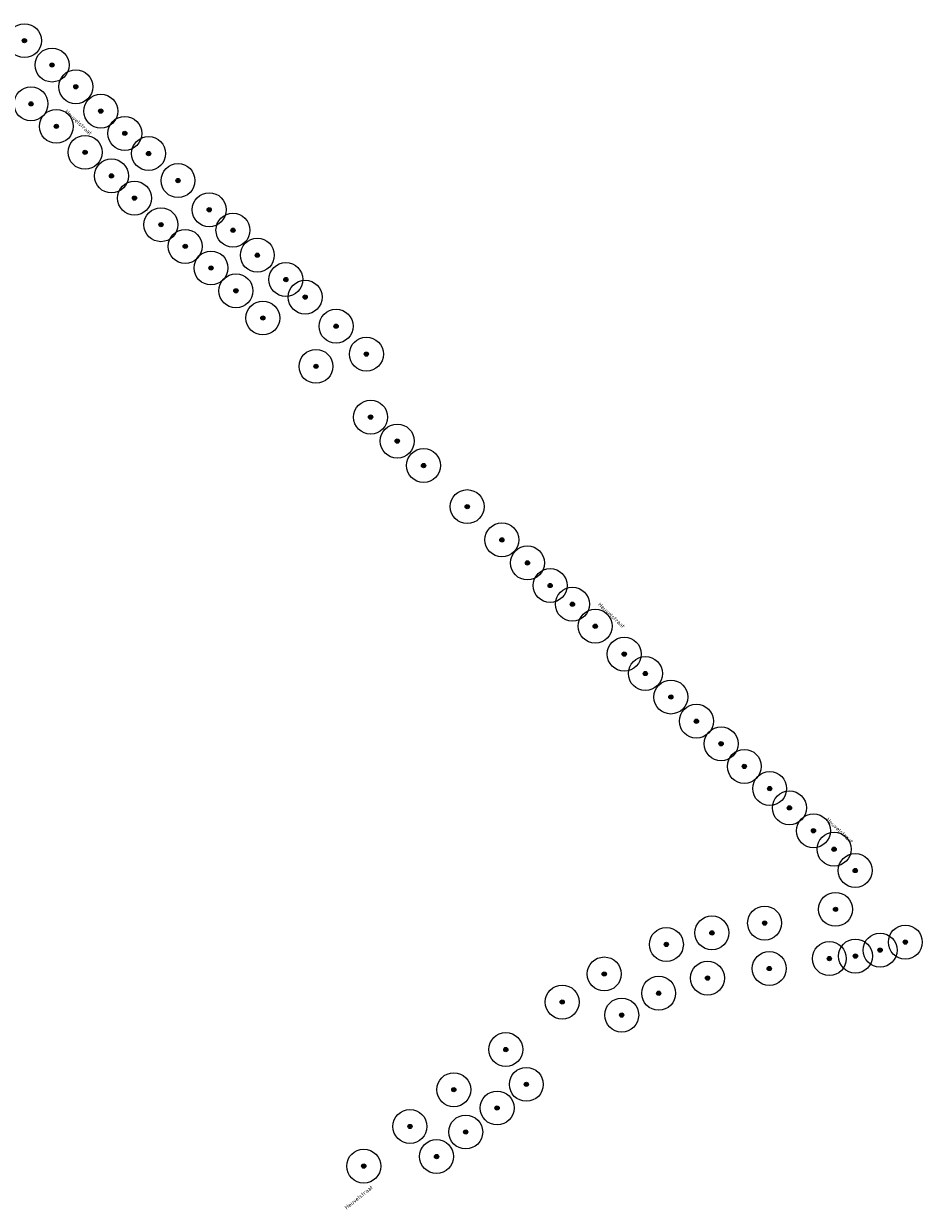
# Model space of a CAD drawing. Header units: metres. Extents: x 157685 to 160831, y 403691 to 406312.
# Tile 8 of 134: x 158426 to 158585, y 404174 to 404383. Entities that reach past the tile are written whole.
import ezdxf
from ezdxf.enums import TextEntityAlignment as Align

# ---------------------------------------------------------------- set-up
doc = ezdxf.new("R2010")
doc.units = ezdxf.units.M
doc.layers.add('B-WE-GR-BOOM-S', color=90, linetype='Continuous', lineweight=25)
doc.layers.add('B-WE-OG-TOPOGRAFIE-T35', color=7, linetype='Continuous', lineweight=35)
doc.styles.add('NLCS-ISO', font='NLCS-ISO.TTF')
doc.styles.add('NLCS-ISO-M200-T35', font='NLCS-ISO.TTF', dxfattribs={"height": 0.7})

# ---------------------------------------------------------------- blocks, each defined once
blk = doc.blocks.new('SGR-BOOM_GBKN-SO')
at = {"linetype": 'ByBlock', "lineweight": 18}
h = blk.add_hatch(color=0, dxfattribs=at)
h.dxf.hatch_style = 1
edge = h.paths.add_edge_path()
edge.add_arc((0, 0), 0.25, 0, 360)
at = {"color": 0, "linetype": 'ByBlock', "lineweight": 18}
for radius in [2, 0.25]:
    blk.add_circle((0, 0), radius, dxfattribs=at)
at = {"color": 0, "linetype": 'ByBlock', "lineweight": 18, "style": 'NLCS-ISO'}
blk.add_attdef('SOORT', (2.5, 0), '', height=1.5, dxfattribs=at)

msp = doc.modelspace()

# ---------------------------------------------------------------- block references
at = {"layer": 'B-WE-GR-BOOM-S', "xscale": 1.5, "yscale": 1.5, "zscale": 1.5}
for p in [(158426.162, 404380.341), (158431.045, 404376.036), (158435.245, 404372.203), (158427.327, 404369.175), (158439.655, 404367.898), (158431.806, 404365.203), (158443.907, 404363.961), (158436.881, 404360.613), (158448.107, 404360.391), (158441.545, 404356.441), (158453.305, 404355.613), (158445.614, 404352.516), (158458.817, 404350.468), (158450.292, 404347.824), (158463.017, 404346.846), (158454.579, 404343.993), (158467.322, 404342.436), (158459.134, 404340.174), (158472.362, 404338.131), (158463.539, 404336.142), (158475.775, 404335.033), (158468.294, 404331.335), (158481.235, 404329.888), (158486.59, 404324.953), (158477.686, 404322.795), (158487.34, 404313.827), (158492.048, 404309.594), (158496.699, 404305.26), (158504.412, 404298.003), (158510.531, 404292.13), (158515.056, 404288.055), (158519.066, 404284.064), (158522.994, 404280.759), (158527.032, 404276.873), (158532.159, 404271.95), (158535.889, 404268.512), (158540.39, 404264.363), (158544.908, 404260.088), (158549.273, 404256.107), (158553.375, 404252.107), (158557.854, 404248.19), (158561.341, 404244.778), (158565.592, 404240.731), (158569.234, 404237.471), (158572.976, 404233.709), (158569.492, 404226.847), (158556.965, 404224.423), (158547.648, 404222.685), (158539.599, 404220.643), (158577.362, 404219.638), (158581.825, 404221.056), (158568.398, 404218.141), (158573.005, 404218.588), (158528.627, 404215.425), (158557.781, 404216.39), (158546.873, 404214.699), (158538.239, 404212.015), (158521.192, 404210.467), (158531.706, 404208.166), (158511.231, 404202.069), (158502.038, 404194.976), (158514.855, 404195.924), (158509.693, 404191.745), (158494.291, 404188.478), (158504.14, 404187.499), (158498.993, 404183.164), (158486.124, 404181.478)]:
    msp.add_blockref('SGR-BOOM_GBKN-SO', p, dxfattribs=at)

# ---------------------------------------------------------------- texts
at = {"layer": 'B-WE-OG-TOPOGRAFIE-T35', "style": 'NLCS-ISO-M200-T35'}
for rotation, p in [(317.2, (158435.733, 404365.907)), (316.8, (158529.902, 404278.809)), (316.5, (158570.235, 404240.791)), (39.1, (158485.244, 404175.961))]:
    msp.add_text('Heuvelstraat', height=0.7, rotation=rotation, dxfattribs=at).set_placement(p, align=Align.MIDDLE)

doc.saveas('drawing.dxf')
